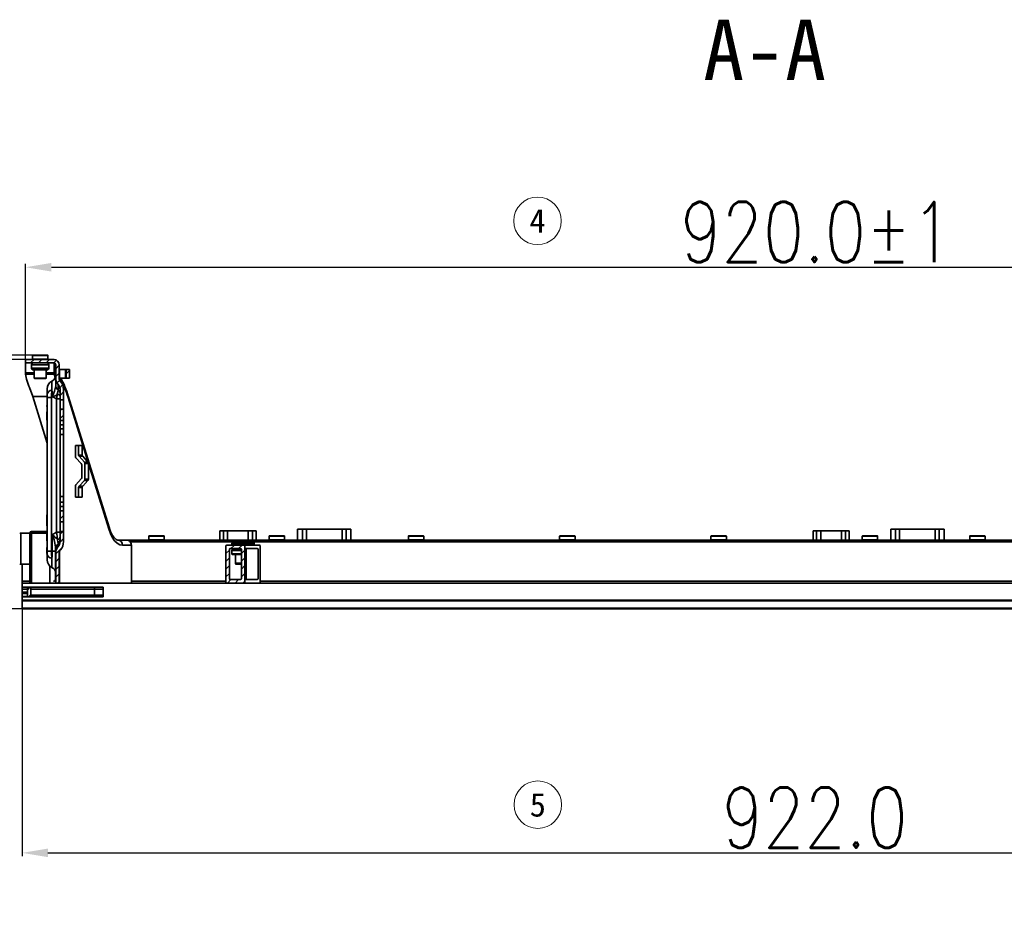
# Model space of a CAD drawing. Header units: millimetres. Extents: x 16386 to 23226, y -7201 to -2390.
# Tile 26 of 94: x 17829 to 18402, y -3721 to -3193. Entities that reach past the tile are written whole.
import ezdxf
from ezdxf.enums import TextEntityAlignment as Align

# ---------------------------------------------------------------- set-up
doc = ezdxf.new("R2010")
doc.units = ezdxf.units.MM
doc.header["$PDMODE"] = 3
doc.header["$PDSIZE"] = 8
doc.layers.get('Defpoints').update_dxf_attribs({"linetype": 'CONTINUOUS'})
for name, color, linetype in [('7标注层', 4, 'CONTINUOUS'), ('剖面线层', 2, 'CONTINUOUS'), ('文字层', 3, 'CONTINUOUS')]:
    doc.layers.add(name, color=color, linetype=linetype)
for name, color, linetype, lineweight in [('单行文本', 7, 'CONTINUOUS', 5), ('细实线', 3, 'CONTINUOUS', 13), ('轮廓实线层', 7, 'CONTINUOUS', 35)]:
    doc.layers.add(name, color=color, linetype=linetype, lineweight=lineweight)
doc.styles.add('SLDTEXTSTYLE0', font='仿宋GB2312_0.shx', dxfattribs={"bigfont": 'bigfont'})
doc.styles.add('TH_GBDIM', font='romans.shx', dxfattribs={"width": 0.8, "bigfont": 'gbcbig.shx'})
doc.styles.add('文字', font='simhei.ttf')
doc.dimstyles.new('TH_GBDIM', dxfattribs={"dimtxt": 35, "dimasz": 15, "dimexe": 2, "dimexo": 0, "dimgap": 3, "dimtad": 1, "dimdec": 1, "dimzin": 0, "dimdsep": 46, "dimtxsty": 'TH_GBDIM', "dimcen": 2.5, "dimclrd": 130, "dimclre": 130, "dimclrt": 3, "dimadec": 1, "dimazin": 0, "dimtfac": 0.714286, "dimtdec": 1, "dimtmove": 0, "dimatfit": 3, "dimfxl": 1, "dimtzin": 0, "dimlwd": -1, "dimlwe": -1, "dimarcsym": 0})
pattern_1 = [(45, (-8289.809, 3655.0443), (-2.24506403, 2.24506403), [])]

# ---------------------------------------------------------------- blocks, each defined once
blk = doc.blocks.new('*D380')
at = {"layer": '7标注层', "color": 130, "ltscale": 5, "transparency": 16777216}
for p, q in [((17725.08, -3485.45), (17725.08, -3470.45)), ((17809.61, -3500.45), (17723.08, -3500.45)), ((17725.08, -3500.45), (17725.08, -3535.45)), ((17830.96, -3535.45), (17723.08, -3535.45)), ((17725.08, -3550.45), (17725.08, -3710.12))]:
    blk.add_line(p, q, dxfattribs=at)
for points in [[(17722.58, -3485.45), (17727.58, -3485.45), (17725.08, -3500.45)], [(17722.58, -3550.45), (17727.58, -3550.45), (17725.08, -3535.45)]]:
    blk.add_solid(points, dxfattribs=at)
at = {"layer": 'Defpoints', "color": 0, "ltscale": 5, "transparency": 16777216}
for p in [(17809.61, -3500.45), (17725.08, -3535.45), (17830.96, -3535.45)]:
    blk.add_point(p, dxfattribs=at)
at = {"layer": '7标注层', "color": 3, "ltscale": 5, "transparency": 16777216, "insert": (17704.58, -3637.79), "char_height": 35, "attachment_point": 5, "rotation": 90, "style": 'TH_GBDIM'}
blk.add_mtext('35.0±1', dxfattribs=at)
blk = doc.blocks.new('*D381')
at = {"layer": '7标注层', "color": 130, "ltscale": 5, "transparency": 16777216}
for p, q in [((17839.84, -3387.95), (17563.19, -3387.95)), ((17565.19, -3402.95), (17565.19, -3520.45)), ((17850.28, -3535.45), (17563.19, -3535.45))]:
    blk.add_line(p, q, dxfattribs=at)
for points in [[(17562.69, -3402.95), (17567.69, -3402.95), (17565.19, -3387.95)], [(17562.69, -3520.45), (17567.69, -3520.45), (17565.19, -3535.45)]]:
    blk.add_solid(points, dxfattribs=at)
at = {"layer": 'Defpoints', "color": 0, "ltscale": 5, "transparency": 16777216}
for p in [(17839.84, -3387.95), (17565.19, -3535.45), (17850.28, -3535.45)]:
    blk.add_point(p, dxfattribs=at)
at = {"layer": '7标注层', "color": 3, "ltscale": 5, "transparency": 16777216, "insert": (17544.69, -3467.99), "char_height": 35, "attachment_point": 5, "rotation": 90, "style": 'TH_GBDIM'}
blk.add_mtext('147.5', dxfattribs=at)
blk = doc.blocks.new('*D382')
at = {"layer": '7标注层', "color": 130, "ltscale": 5, "transparency": 16777216}
for p, q in [((17832.85, -3390.45), (17644.04, -3390.45)), ((17646.04, -3405.45), (17646.04, -3520.45)), ((17830.96, -3535.45), (17644.04, -3535.45))]:
    blk.add_line(p, q, dxfattribs=at)
for points in [[(17643.54, -3405.45), (17648.54, -3405.45), (17646.04, -3390.45)], [(17643.54, -3520.45), (17648.54, -3520.45), (17646.04, -3535.45)]]:
    blk.add_solid(points, dxfattribs=at)
at = {"layer": 'Defpoints', "color": 0, "ltscale": 5, "transparency": 16777216}
for p in [(17832.85, -3390.45), (17646.04, -3535.45), (17830.96, -3535.45)]:
    blk.add_point(p, dxfattribs=at)
at = {"layer": '7标注层', "color": 3, "ltscale": 5, "transparency": 16777216, "insert": (17625.54, -3466.54), "char_height": 35, "attachment_point": 5, "rotation": 90, "style": 'TH_GBDIM'}
blk.add_mtext('145.0', dxfattribs=at)
blk = doc.blocks.new('*D383')
at = {"layer": '7标注层', "color": 130, "ltscale": 5, "transparency": 16777216}
for p, q in [((17832.85, -3391.45), (17832.85, -3334.78)), ((17847.85, -3336.78), (18737.85, -3336.78)), ((18752.85, -3519.45), (18752.85, -3334.78))]:
    blk.add_line(p, q, dxfattribs=at)
for points in [[(17847.85, -3334.28), (17847.85, -3339.28), (17832.85, -3336.78)], [(18737.85, -3334.28), (18737.85, -3339.28), (18752.85, -3336.78)]]:
    blk.add_solid(points, dxfattribs=at)
at = {"layer": 'Defpoints', "color": 0, "ltscale": 5, "transparency": 16777216}
for p in [(18752.85, -3336.78), (17832.85, -3391.45), (18752.85, -3519.45)]:
    blk.add_point(p, dxfattribs=at)
at = {"layer": '7标注层', "color": 3, "ltscale": 5, "transparency": 16777216, "insert": (18292.85, -3316.28), "char_height": 35, "attachment_point": 5, "style": 'TH_GBDIM'}
blk.add_mtext('920.0±1', dxfattribs=at)
blk = doc.blocks.new('*D384')
at = {"layer": '7标注层', "color": 130, "ltscale": 5, "transparency": 16777216}
for p, q in [((18752.85, -3524.8), (18752.85, -3679.41)), ((17830.85, -3532.95), (17830.85, -3679.41)), ((17845.85, -3677.41), (18737.85, -3677.41))]:
    blk.add_line(p, q, dxfattribs=at)
for points in [[(17845.85, -3674.91), (17845.85, -3679.91), (17830.85, -3677.41)], [(18737.85, -3674.91), (18737.85, -3679.91), (18752.85, -3677.41)]]:
    blk.add_solid(points, dxfattribs=at)
at = {"layer": 'Defpoints', "color": 0, "ltscale": 5, "transparency": 16777216}
for p in [(18752.85, -3524.8), (17830.85, -3532.95), (18752.85, -3677.41)]:
    blk.add_point(p, dxfattribs=at)
at = {"layer": '7标注层', "color": 3, "ltscale": 5, "transparency": 16777216, "insert": (18291.85, -3656.91), "char_height": 35, "attachment_point": 5, "style": 'TH_GBDIM'}
blk.add_mtext('922.0', dxfattribs=at)

msp = doc.modelspace()

# ---------------------------------------------------------------- hatches: boundary and pattern name
at = {"layer": '剖面线层', "true_color": 0xffff00}
h = msp.add_hatch(dxfattribs=at)
h.set_pattern_fill('ANSI31', color=2, style=0)
h.set_pattern_definition(pattern_1)
edge = h.paths.add_edge_path(flags=0)
edge.add_arc((17849.35, -3393.45), 3, 0, 90)
edge.add_line((17849.35, -3390.45), (17832.85, -3390.45))
edge.add_line((17832.85, -3390.45), (17832.85, -3392.45))
edge.add_line((17832.85, -3392.45), (17849.35, -3392.45))
edge.add_arc((17849.35, -3393.45), 1, 0, 90, ccw=False)
edge.add_line((17850.35, -3393.45), (17850.35, -3401.57))
edge.add_arc((17855.35, -3401.57), 5, 180, 223.7617)
edge.add_arc((17848.85, -3407.79), 4, 0, 43.7617, ccw=False)
edge.add_line((17852.85, -3407.79), (17852.85, -3413.9))
edge.add_line((17852.85, -3413.9), (17854.85, -3413.9))
edge.add_line((17854.85, -3413.9), (17854.85, -3407.81))
edge.add_arc((17847.85, -3407.81), 7, 0, 41.4096)
edge.add_arc((17855.35, -3401.2), 3, 180, 221.4096, ccw=False)
edge.add_line((17852.35, -3401.2), (17852.35, -3393.45))
h = msp.add_hatch(dxfattribs=at)
h.set_pattern_fill('ANSI31', color=2, style=0)
h.set_pattern_definition(pattern_1)
h.paths.add_polyline_path([(17856.35, -3401.2), (17858.35, -3401.2), (17858.35, -3396.2), (17856.35, -3396.2)], flags=0)
h = msp.add_hatch(dxfattribs=at)
h.set_pattern_fill('ANSI31', color=2, style=0)
h.set_pattern_definition(pattern_1)
h.paths.add_polyline_path([(17852.85, -3419.4), (17852.85, -3425.85), (17854.85, -3425.85), (17854.85, -3419.4)], flags=0)
h = msp.add_hatch(dxfattribs=at)
h.set_pattern_fill('ANSI31', color=2, style=0)
h.set_pattern_definition(pattern_1)
h.paths.add_polyline_path([(17854.85, -3484.9), (17854.85, -3478.45), (17852.85, -3478.45), (17852.85, -3484.9)], flags=0)
h = msp.add_hatch(dxfattribs=at)
h.set_pattern_fill('ANSI31', color=2, style=0)
h.set_pattern_definition(pattern_1)
edge = h.paths.add_edge_path(flags=0)
edge.add_line((17850.35, -3504.13), (17850.45, -3504.13))
edge.add_line((17850.45, -3504.13), (17850.45, -3504.33))
edge.add_line((17850.45, -3504.33), (17850.35, -3504.33))
edge.add_line((17850.35, -3504.33), (17850.35, -3504.43))
edge.add_line((17850.35, -3504.43), (17850.45, -3504.43))
edge.add_line((17850.45, -3504.43), (17850.45, -3504.63))
edge.add_line((17850.45, -3504.63), (17850.35, -3504.63))
edge.add_line((17850.35, -3504.63), (17850.35, -3504.7))
edge.add_line((17850.35, -3504.7), (17850.45, -3504.7))
edge.add_line((17850.45, -3504.7), (17850.45, -3504.92))
edge.add_line((17850.45, -3504.92), (17850.35, -3504.92))
edge.add_line((17850.35, -3504.92), (17850.35, -3505.14))
edge.add_line((17850.35, -3505.14), (17850.45, -3505.14))
edge.add_line((17850.45, -3505.14), (17850.45, -3505.42))
edge.add_line((17850.45, -3505.42), (17850.35, -3505.42))
edge.add_line((17850.35, -3505.42), (17850.35, -3505.62))
edge.add_line((17850.35, -3505.62), (17850.45, -3505.62))
edge.add_line((17850.45, -3505.62), (17850.45, -3505.84))
edge.add_line((17850.45, -3505.84), (17850.35, -3505.84))
edge.add_line((17850.35, -3505.84), (17850.35, -3506.31))
edge.add_line((17850.35, -3506.31), (17850.45, -3506.31))
edge.add_line((17850.45, -3506.31), (17850.45, -3506.51))
edge.add_line((17850.45, -3506.51), (17850.35, -3506.51))
edge.add_line((17850.35, -3506.51), (17850.35, -3520.45))
edge.add_line((17850.35, -3520.45), (17852.35, -3520.45))
edge.add_line((17852.35, -3520.45), (17852.35, -3503.11))
edge.add_arc((17855.35, -3503.11), 3, 138.5904, 180, ccw=False)
edge.add_arc((17847.85, -3496.49), 7, 318.5904, 360)
edge.add_line((17854.85, -3496.49), (17854.85, -3490.4))
edge.add_line((17854.85, -3490.4), (17852.85, -3490.4))
edge.add_line((17852.85, -3490.4), (17852.85, -3496.51))
edge.add_arc((17848.85, -3496.51), 4, 316.2383, 360, ccw=False)
edge.add_arc((17855.35, -3502.74), 5, 136.2383, 180)
edge.add_line((17850.35, -3502.74), (17850.35, -3503.51))
edge.add_line((17850.35, -3503.51), (17850.45, -3503.51))
edge.add_line((17850.45, -3503.51), (17850.45, -3503.72))
edge.add_line((17850.45, -3503.72), (17850.35, -3503.72))
edge.add_line((17850.35, -3503.72), (17850.35, -3504.13))
h = msp.add_hatch(dxfattribs=at)
h.set_pattern_fill('ANSI31', color=2, style=0)
h.set_pattern_definition(pattern_1)
edge = h.paths.add_edge_path(flags=0)
edge.add_line((17949.85, -3520.45), (17960.35, -3520.45))
edge.add_line((17960.35, -3520.45), (17960.35, -3498.45))
edge.add_line((17960.35, -3498.45), (17949.85, -3498.45))
edge.add_arc((17949.85, -3498.95), 0.5, 90, 180)
edge.add_line((17949.35, -3498.95), (17949.35, -3519.95))
edge.add_arc((17949.85, -3519.95), 0.5, 180, 270)
edge = h.paths.add_edge_path(flags=0)
edge.add_line((17958.35, -3500.95), (17958.35, -3517.95))
edge.add_arc((17957.85, -3517.95), 0.5, 270, 360, ccw=False)
edge.add_line((17957.85, -3518.45), (17951.85, -3518.45))
edge.add_arc((17951.85, -3517.95), 0.5, 180, 270, ccw=False)
edge.add_line((17951.35, -3517.95), (17951.35, -3500.95))
edge.add_arc((17951.85, -3500.95), 0.5, 90, 180, ccw=False)
edge.add_line((17951.85, -3500.45), (17957.85, -3500.45))
edge.add_arc((17957.85, -3500.95), 0.5, 0, 90, ccw=False)
h = msp.add_hatch(dxfattribs=at)
h.set_pattern_fill('ANSI31', color=2, style=0)
h.set_pattern_definition(pattern_1)
h.paths.add_polyline_path([(17835.85, -3522.95), (17833.85, -3522.95), (17833.85, -3528.45), (17835.85, -3528.45)], flags=0)

# ---------------------------------------------------------------- linework, layer by layer
at = {"layer": '细实线', "color": 6}
for centre in [(18130.6, -3309.81), (18130.77, -3649.4)]:
    msp.add_circle(centre, 13.82, dxfattribs=at)
at = {"layer": '轮廓实线层'}
for p, q in [((17832.85, -3392.45), (17832.85, -3390.45)), ((17832.85, -3390.45), (17849.35, -3390.45)), ((17836.87, -3388.15), (17836.87, -3390.25)), ((17843.05, -3388.15), (17836.87, -3388.15)), ((17837.21, -3390.25), (17836.87, -3390.25)), ((17837.07, -3387.95), (17845.62, -3387.95)), ((17845.82, -3390.25), (17837.21, -3390.25)), ((17845.82, -3388.15), (17843.05, -3388.15)), ((17845.82, -3390.25), (17845.82, -3388.15)), ((17849.35, -3392.45), (17832.85, -3392.45)), ((17832.85, -3398.19), (17832.85, -3392.45)), ((17836.35, -3393.45), (17836.35, -3395.45)), ((17836.35, -3393.45), (17846.35, -3393.45)), ((17836.35, -3395.45), (17846.35, -3395.45)), ((17846.35, -3395.45), (17846.35, -3393.45)), ((17849.35, -3398.19), (17849.35, -3392.45)), ((17850.35, -3393.45), (17850.35, -3401.57)), ((17852.35, -3393.45), (17852.35, -3401.2)), ((17832.85, -3398.85), (17832.85, -3398.19)), ((17837.85, -3398.19), (17832.85, -3398.19)), ((17832.85, -3398.85), (17832.85, -3399.02)), ((17837.85, -3399.02), (17832.85, -3399.02)), ((17836.85, -3396.45), (17845.85, -3396.45)), ((17837.85, -3396.45), (17837.85, -3401.25)), ((17837.85, -3401.25), (17842.68, -3401.25)), ((17838.05, -3401.45), (17844.65, -3401.45)), ((17842.68, -3401.25), (17844.85, -3401.25)), ((17844.85, -3401.25), (17844.85, -3396.45)), ((17849.35, -3398.19), (17844.85, -3398.19)), ((17849.35, -3399.02), (17844.85, -3399.02)), ((17849.35, -3398.98), (17849.35, -3398.19)), ((17850.05, -3400.92), (17849.82, -3400.48)), ((17850.35, -3405.79), (17850.35, -3401.57)), ((17852.35, -3396.2), (17852.64, -3396.2)), ((17852.64, -3401.2), (17852.35, -3401.2)), ((17852.54, -3401.28), (17852.56, -3401.2)), ((17852.54, -3402.24), (17852.54, -3401.28)), ((17852.64, -3396.2), (17852.64, -3401.2)), ((17856.06, -3396.2), (17852.64, -3396.2)), ((17856.06, -3401.2), (17852.64, -3401.2)), ((17856.06, -3401.2), (17856.06, -3396.2)), ((17856.06, -3396.2), (17856.35, -3396.2)), ((17856.35, -3401.2), (17856.06, -3401.2)), ((17856.35, -3396.2), (17856.35, -3401.2)), ((17858.35, -3396.2), (17856.35, -3396.2)), ((17858.35, -3401.2), (17856.35, -3401.2)), ((17858.35, -3401.2), (17858.35, -3396.2)), ((17845.35, -3410.62), (17845.35, -3407.51)), ((17848.13, -3403.04), (17848.13, -3408.33)), ((17851.74, -3408.06), (17851.74, -3405.02)), ((17845.35, -3439.01), (17836.97, -3411.99)), ((17845.35, -3411.99), (17836.97, -3411.99)), ((17845.25, -3412.56), (17845.35, -3412.56)), ((17845.25, -3412.72), (17845.35, -3412.72)), ((17845.35, -3412.45), (17845.35, -3410.62)), ((17845.35, -3501.95), (17845.35, -3412.45)), ((17845.35, -3412.45), (17847.85, -3412.45)), ((17847.85, -3412.45), (17847.85, -3501.95)), ((17848.35, -3412.45), (17847.85, -3412.45)), ((17850.85, -3413.4), (17848.71, -3412.16)), ((17852.85, -3407.79), (17852.85, -3413.9)), ((17854.85, -3407.81), (17854.85, -3413.9)), ((17869.2, -3450.26), (17857.51, -3412.54)), ((17881.34, -3488.05), (17857.65, -3411.65)), ((17857.66, -3411.69), (17857.65, -3411.65)), ((17845.25, -3417.28), (17845.35, -3417.28)), ((17845.25, -3417.28), (17845.25, -3417.87)), ((17845.25, -3417.87), (17845.35, -3417.87)), ((17845.25, -3417.96), (17845.35, -3417.96)), ((17845.25, -3418.15), (17845.35, -3418.15)), ((17850.85, -3413.4), (17852.85, -3413.4)), ((17850.85, -3490.9), (17850.85, -3413.4)), ((17852.85, -3413.9), (17854.85, -3413.9)), ((17852.85, -3419.4), (17852.85, -3413.9)), ((17854.85, -3419.4), (17854.85, -3413.9)), ((17845.25, -3420.89), (17845.35, -3420.89)), ((17845.25, -3420.89), (17845.25, -3421.35)), ((17845.25, -3421.35), (17845.35, -3421.35)), ((17845.25, -3421.35), (17845.25, -3422.27)), ((17845.25, -3422.27), (17845.35, -3422.27)), ((17845.25, -3422.27), (17845.25, -3422.64)), ((17845.25, -3422.64), (17845.35, -3422.64)), ((17845.25, -3422.64), (17845.25, -3424.07)), ((17845.25, -3424.07), (17845.35, -3424.07)), ((17845.25, -3424.07), (17845.25, -3424.35)), ((17845.25, -3424.35), (17845.25, -3424.82)), ((17845.25, -3424.35), (17845.35, -3424.35)), ((17845.25, -3424.82), (17845.25, -3424.93)), ((17845.25, -3424.82), (17845.35, -3424.82)), ((17854.85, -3419.4), (17852.85, -3419.4)), ((17852.85, -3419.4), (17852.85, -3425.85)), ((17854.85, -3419.4), (17854.85, -3425.85)), ((17845.25, -3424.93), (17845.35, -3424.93)), ((17845.25, -3424.96), (17845.35, -3424.96)), ((17845.25, -3425.02), (17845.25, -3425.75)), ((17845.25, -3425.75), (17845.35, -3425.75)), ((17852.85, -3425.85), (17854.85, -3425.85)), ((17852.85, -3428.45), (17852.85, -3425.85)), ((17854.85, -3428.45), (17852.85, -3428.45)), ((17852.85, -3430.85), (17852.85, -3428.45)), ((17854.85, -3428.45), (17854.85, -3425.85)), ((17854.85, -3430.85), (17854.85, -3428.45)), ((17854.85, -3430.85), (17852.85, -3430.85)), ((17852.85, -3434.15), (17852.85, -3430.85)), ((17854.85, -3434.15), (17852.85, -3434.15)), ((17852.85, -3470.15), (17852.85, -3434.15)), ((17854.85, -3434.15), (17854.85, -3430.85)), ((17854.85, -3470.15), (17854.85, -3434.15)), ((17861.83, -3446.87), (17861.83, -3440.45)), ((17861.83, -3440.45), (17863.65, -3440.45)), ((17863.65, -3440.45), (17863.65, -3446.04)), ((17865.76, -3440.45), (17863.65, -3440.45)), ((17865.76, -3440.45), (17865.76, -3446.04)), ((17865.19, -3450.99), (17862.1, -3447.57)), ((17863.65, -3446.04), (17865.76, -3446.04)), ((17863.91, -3446.75), (17867.01, -3450.16)), ((17866.03, -3446.75), (17863.91, -3446.75)), ((17866.03, -3446.75), (17869.12, -3450.16)), ((17865.46, -3459.21), (17865.46, -3451.7)), ((17867.01, -3450.16), (17869.12, -3450.16)), ((17867.27, -3450.87), (17867.27, -3460.04)), ((17869.38, -3450.87), (17867.27, -3450.87)), ((17881.19, -3488.94), (17869.38, -3450.86)), ((17869.38, -3450.87), (17869.38, -3460.04)), ((17861.83, -3470.45), (17861.83, -3464.04)), ((17862.1, -3463.33), (17865.19, -3459.92)), ((17863.65, -3464.87), (17863.65, -3470.45)), ((17865.76, -3464.87), (17863.65, -3464.87)), ((17867.01, -3460.75), (17863.91, -3464.16)), ((17863.91, -3464.16), (17866.03, -3464.16)), ((17865.76, -3464.87), (17865.76, -3470.45)), ((17869.12, -3460.75), (17866.03, -3464.16)), ((17869.12, -3460.75), (17867.01, -3460.75)), ((17867.27, -3460.04), (17869.38, -3460.04)), ((17854.85, -3470.15), (17852.85, -3470.15)), ((17852.85, -3473.45), (17852.85, -3470.15)), ((17854.85, -3473.45), (17854.85, -3470.15)), ((17863.65, -3470.45), (17861.83, -3470.45)), ((17865.76, -3470.45), (17863.65, -3470.45)), ((17854.85, -3473.45), (17852.85, -3473.45)), ((17852.85, -3475.85), (17852.85, -3473.45)), ((17854.85, -3475.85), (17852.85, -3475.85)), ((17852.85, -3478.45), (17852.85, -3475.85)), ((17854.85, -3475.85), (17854.85, -3473.45)), ((17854.85, -3478.45), (17854.85, -3475.85)), ((17845.25, -3480.81), (17845.35, -3480.81)), ((17845.25, -3480.81), (17845.25, -3481.03)), ((17845.25, -3481.07), (17845.35, -3481.07)), ((17845.25, -3481.07), (17845.25, -3481.42)), ((17845.25, -3481.45), (17845.35, -3481.45)), ((17845.25, -3481.45), (17845.25, -3482.04)), ((17845.25, -3482.04), (17845.35, -3482.04)), ((17845.25, -3482.04), (17845.25, -3483.82)), ((17854.85, -3478.45), (17852.85, -3478.45)), ((17852.85, -3478.45), (17852.85, -3484.9)), ((17854.85, -3478.45), (17854.85, -3484.9)), ((17845.25, -3483.82), (17845.35, -3483.82)), ((17845.25, -3483.82), (17845.25, -3484.38)), ((17845.25, -3484.38), (17845.35, -3484.38)), ((17845.25, -3484.38), (17845.25, -3486.69)), ((17845.25, -3486.69), (17845.25, -3487.27)), ((17845.25, -3486.69), (17845.35, -3486.69)), ((17845.25, -3487.27), (17845.35, -3487.27)), ((17845.25, -3487.65), (17845.35, -3487.65)), ((17852.85, -3484.9), (17854.85, -3484.9)), ((17852.85, -3490.4), (17852.85, -3484.9)), ((17854.85, -3490.4), (17854.85, -3484.9)), ((17835.35, -3491.45), (17829.97, -3491.45)), ((17829.97, -3491.45), (17829.97, -3509.45)), ((17835.35, -3500.45), (17835.35, -3491.45)), ((17836.35, -3491.45), (17835.35, -3491.45)), ((17836.35, -3490.45), (17836.35, -3491.45)), ((17836.35, -3490.45), (17845.35, -3490.45)), ((17836.35, -3491.45), (17836.35, -3520.45)), ((17845.25, -3491.45), (17836.35, -3491.45)), ((17845.25, -3490.73), (17845.35, -3490.73)), ((17845.25, -3491.31), (17845.35, -3491.31)), ((17845.25, -3491.31), (17845.25, -3491.49)), ((17845.25, -3491.49), (17845.35, -3491.49)), ((17845.25, -3491.49), (17845.25, -3492.92)), ((17845.25, -3492.92), (17845.25, -3493.39)), ((17845.25, -3492.92), (17845.35, -3492.92)), ((17845.25, -3493.39), (17845.35, -3493.39)), ((17845.25, -3493.39), (17845.25, -3494.82)), ((17848.35, -3492.35), (17850.85, -3490.9)), ((17848.35, -3501.95), (17848.35, -3492.35)), ((17850.85, -3490.9), (17852.85, -3490.9)), ((17852.85, -3490.4), (17852.85, -3496.51)), ((17854.85, -3490.4), (17852.85, -3490.4)), ((17854.85, -3490.4), (17854.85, -3496.49)), ((17904.47, -3493.15), (17904.47, -3495.25)), ((17908.81, -3493.15), (17904.47, -3493.15)), ((17904.67, -3492.95), (17913.22, -3492.95)), ((17913.42, -3493.15), (17908.81, -3493.15)), ((17913.22, -3492.95), (17913.22, -3492.95)), ((17913.42, -3495.25), (17913.42, -3493.15)), ((17945.85, -3495.45), (17945.85, -3490.15)), ((17945.85, -3490.15), (17947.95, -3490.15)), ((17947.95, -3495.45), (17947.95, -3490.15)), ((17947.95, -3490.15), (17950.35, -3490.15)), ((17950.35, -3490.15), (17950.35, -3495.45)), ((17950.35, -3490.15), (17962.35, -3490.15)), ((17962.35, -3495.45), (17962.35, -3490.15)), ((17962.35, -3490.15), (17964.75, -3490.15)), ((17964.75, -3490.15), (17964.75, -3495.45)), ((17964.75, -3490.15), (17966.85, -3490.15)), ((17966.85, -3495.45), (17966.85, -3490.15)), ((17974.47, -3493.15), (17974.47, -3495.25)), ((17978.95, -3493.15), (17974.47, -3493.15)), ((17974.67, -3492.95), (17983.22, -3492.95)), ((17983.42, -3493.15), (17978.95, -3493.15)), ((17983.42, -3495.25), (17983.42, -3493.15)), ((17991.05, -3489.15), (17991.05, -3495.45)), ((17993.86, -3489.15), (17991.05, -3489.15)), ((17993.86, -3495.45), (17993.86, -3489.15)), ((17993.86, -3489.15), (17996.18, -3489.15)), ((17996.18, -3489.15), (17996.18, -3495.45)), ((17996.18, -3489.15), (18016.91, -3489.15)), ((18016.91, -3495.45), (18016.91, -3489.15)), ((18016.91, -3489.15), (18019.24, -3489.15)), ((18019.24, -3489.15), (18019.24, -3495.45)), ((18022.05, -3489.15), (18019.24, -3489.15)), ((18022.05, -3495.45), (18022.05, -3489.15)), ((18055.47, -3493.15), (18055.47, -3495.25)), ((18059.41, -3493.15), (18055.47, -3493.15)), ((18055.67, -3492.95), (18064.19, -3492.95)), ((18064.42, -3493.15), (18059.41, -3493.15)), ((18064.19, -3492.95), (18064.22, -3492.95)), ((18064.42, -3495.25), (18064.42, -3493.15)), ((18143.47, -3493.15), (18143.47, -3495.25)), ((18146.77, -3493.15), (18143.47, -3493.15)), ((18143.67, -3492.95), (18152.07, -3492.95)), ((18152.42, -3493.15), (18146.77, -3493.15)), ((18152.07, -3492.95), (18152.22, -3492.95)), ((18152.42, -3495.25), (18152.42, -3493.15)), ((18231.47, -3493.15), (18231.47, -3495.25)), ((18233.96, -3493.15), (18231.47, -3493.15)), ((18231.67, -3492.95), (18239.78, -3492.95)), ((18240.42, -3493.15), (18233.96, -3493.15)), ((18239.78, -3492.95), (18240.22, -3492.95)), ((18240.42, -3495.25), (18240.42, -3493.15)), ((18290.85, -3495.45), (18290.85, -3490.15)), ((18290.85, -3490.15), (18292.95, -3490.15)), ((18292.95, -3495.45), (18292.95, -3490.15)), ((18292.95, -3490.15), (18295.35, -3490.15)), ((18295.35, -3490.15), (18295.35, -3495.45)), ((18295.35, -3490.15), (18307.35, -3490.15)), ((18307.35, -3495.45), (18307.35, -3490.15)), ((18307.35, -3490.15), (18309.75, -3490.15)), ((18309.75, -3490.15), (18309.75, -3495.45)), ((18309.75, -3490.15), (18311.85, -3490.15)), ((18311.85, -3495.45), (18311.85, -3490.15)), ((18319.47, -3493.15), (18319.47, -3495.25)), ((18325.8, -3493.15), (18319.47, -3493.15)), ((18319.67, -3492.95), (18328.22, -3492.95)), ((18328.42, -3493.15), (18325.8, -3493.15)), ((18328.42, -3495.25), (18328.42, -3493.15)), ((18336.05, -3489.15), (18336.05, -3495.45)), ((18338.86, -3489.15), (18336.05, -3489.15)), ((18338.86, -3495.45), (18338.86, -3489.15)), ((18338.86, -3489.15), (18341.18, -3489.15)), ((18341.18, -3489.15), (18341.18, -3495.45)), ((18341.18, -3489.15), (18361.91, -3489.15)), ((18361.91, -3495.45), (18361.91, -3489.15)), ((18361.91, -3489.15), (18364.24, -3489.15)), ((18364.24, -3489.15), (18364.24, -3495.45)), ((18367.05, -3489.15), (18364.24, -3489.15)), ((18367.05, -3495.45), (18367.05, -3489.15)), ((18381.97, -3493.15), (18381.97, -3495.25)), ((18387.26, -3493.15), (18381.97, -3493.15)), ((18382.17, -3492.95), (18390.72, -3492.95)), ((18390.92, -3493.15), (18387.26, -3493.15)), ((18390.92, -3495.25), (18390.92, -3493.15)), ((17845.25, -3494.82), (17845.35, -3494.82)), ((17845.25, -3494.82), (17845.25, -3495.99)), ((17845.25, -3495.99), (17845.35, -3495.99)), ((17845.25, -3496.81), (17845.35, -3496.81)), ((17845.25, -3498.93), (17845.35, -3498.93)), ((17845.25, -3499.09), (17845.35, -3499.09)), ((17850.2, -3498.45), (17850.2, -3518.45)), ((17851.74, -3497.59), (17851.33, -3495.24)), ((17851.74, -3499.28), (17851.74, -3497.59)), ((17886.45, -3495.45), (17891.5, -3495.45)), ((17894.41, -3498.45), (17889.17, -3498.45)), ((17891.5, -3495.45), (18733.35, -3495.45)), ((18732.85, -3496.45), (17893.72, -3496.45)), ((17894.41, -3520.44), (17894.41, -3498.45)), ((17913.42, -3495.25), (17904.47, -3495.25)), ((17949.35, -3519.95), (17949.35, -3498.95)), ((17949.85, -3498.45), (17960.35, -3498.45)), ((17952.85, -3497.45), (17952.85, -3497.95)), ((17961.23, -3497.45), (17952.85, -3497.45)), ((17961.23, -3497.95), (17952.85, -3497.95)), ((17953.35, -3496.95), (17961.08, -3496.95)), ((17960.35, -3498.45), (17960.35, -3520.45)), ((17968.85, -3498.45), (17960.35, -3498.45)), ((17961.08, -3496.95), (17965.35, -3496.95)), ((17965.85, -3497.45), (17961.23, -3497.45)), ((17961.23, -3497.95), (17965.85, -3497.95)), ((17965.85, -3497.95), (17965.85, -3497.45)), ((17969.35, -3519.95), (17969.35, -3498.95)), ((17983.42, -3495.25), (17974.47, -3495.25)), ((18064.42, -3495.25), (18055.47, -3495.25)), ((18152.42, -3495.25), (18143.47, -3495.25)), ((18240.42, -3495.25), (18231.47, -3495.25)), ((18319.87, -3495.25), (18319.47, -3495.25)), ((18328.42, -3495.25), (18319.87, -3495.25)), ((18382.05, -3495.25), (18381.97, -3495.25)), ((18390.92, -3495.25), (18382.05, -3495.25)), ((17835.35, -3520.45), (17835.35, -3500.45)), ((17845.25, -3499.77), (17845.25, -3500.24)), ((17845.25, -3499.77), (17845.35, -3499.77)), ((17845.25, -3500.24), (17845.35, -3500.24)), ((17845.25, -3500.24), (17845.25, -3501.15)), ((17845.25, -3501.15), (17845.35, -3501.15)), ((17845.25, -3501.15), (17845.25, -3501.53)), ((17845.25, -3501.53), (17845.35, -3501.53)), ((17845.25, -3501.53), (17845.25, -3502.95)), ((17845.25, -3502.95), (17845.35, -3502.95)), ((17845.25, -3503.24), (17845.25, -3503.7)), ((17845.25, -3503.24), (17845.35, -3503.24)), ((17845.25, -3503.7), (17845.35, -3503.7)), ((17845.35, -3503.79), (17845.35, -3501.95)), ((17845.35, -3501.95), (17847.85, -3501.95)), ((17845.35, -3506.89), (17845.35, -3503.79)), ((17847.85, -3501.95), (17848.35, -3501.95)), ((17850.35, -3501.95), (17848.35, -3501.95)), ((17850.34, -3504.7), (17850.45, -3504.7)), ((17850.35, -3504.79), (17850.34, -3504.79)), ((17850.45, -3504.92), (17850.34, -3504.92)), ((17850.35, -3502.74), (17850.35, -3500.43)), ((17850.35, -3502.74), (17850.35, -3503.51)), ((17850.45, -3503.51), (17850.35, -3503.51)), ((17850.35, -3503.7), (17850.35, -3503.51)), ((17850.35, -3503.72), (17850.35, -3504.13)), ((17850.35, -3503.72), (17850.45, -3503.72)), ((17850.45, -3504.13), (17850.35, -3504.13)), ((17850.35, -3504.33), (17850.35, -3504.15)), ((17850.35, -3504.33), (17850.35, -3504.43)), ((17850.35, -3504.33), (17850.45, -3504.33)), ((17850.45, -3504.43), (17850.35, -3504.43)), ((17850.35, -3504.52), (17850.35, -3504.43)), ((17850.45, -3504.52), (17850.35, -3504.52)), ((17850.35, -3504.63), (17850.35, -3504.52)), ((17850.35, -3504.63), (17850.45, -3504.63)), ((17850.35, -3504.63), (17850.35, -3504.7)), ((17850.45, -3504.7), (17850.35, -3504.7)), ((17850.35, -3504.9), (17850.35, -3504.71)), ((17850.35, -3504.92), (17850.35, -3505.14)), ((17850.35, -3504.92), (17850.45, -3504.92)), ((17850.45, -3503.51), (17850.45, -3503.72)), ((17850.45, -3504.13), (17850.45, -3504.33)), ((17850.45, -3504.43), (17850.45, -3504.63)), ((17850.45, -3504.7), (17850.45, -3504.92)), ((17852.35, -3503.11), (17852.35, -3520.45)), ((17852.54, -3520.45), (17852.54, -3502.06)), ((17951.35, -3517.95), (17951.35, -3500.95)), ((17951.85, -3500.45), (17957.85, -3500.45)), ((17952.85, -3501.45), (17952.85, -3503.45)), ((17958.35, -3501.45), (17952.85, -3501.45)), ((17958.35, -3503.45), (17952.85, -3503.45)), ((17953.35, -3500.95), (17958.35, -3500.95)), ((17958.35, -3503.95), (17953.35, -3503.95)), ((17954.23, -3500.95), (17954.23, -3500.45)), ((17954.33, -3500.95), (17954.33, -3500.45)), ((17954.37, -3500.95), (17954.37, -3500.45)), ((17954.85, -3503.95), (17954.85, -3508.95)), ((17958.16, -3500.95), (17958.16, -3500.56)), ((17958.35, -3517.95), (17958.35, -3500.95)), ((17961.06, -3500.95), (17960.35, -3500.95)), ((17961.56, -3500.45), (17960.85, -3500.45)), ((17961.06, -3500.95), (17961.06, -3518.45)), ((17967.56, -3500.45), (17961.56, -3500.45)), ((17968.06, -3517.95), (17968.06, -3500.95)), ((17829.97, -3509.45), (17835.35, -3509.45)), ((17830.85, -3519.45), (17830.85, -3509.45)), ((17846.85, -3520.45), (17846.85, -3510.46)), ((17848.13, -3506.08), (17848.13, -3511.37)), ((17850.35, -3510.02), (17850.34, -3510.02)), ((17850.45, -3505.14), (17850.35, -3505.14)), ((17850.35, -3505.42), (17850.35, -3505.2)), ((17850.35, -3505.42), (17850.35, -3505.62)), ((17850.35, -3505.42), (17850.45, -3505.42)), ((17850.45, -3505.62), (17850.35, -3505.62)), ((17850.35, -3505.82), (17850.35, -3505.62)), ((17850.35, -3505.84), (17850.35, -3506.31)), ((17850.35, -3505.84), (17850.45, -3505.84)), ((17850.45, -3506.31), (17850.35, -3506.31)), ((17850.35, -3506.49), (17850.35, -3506.33)), ((17850.35, -3506.51), (17850.35, -3520.45)), ((17850.35, -3506.51), (17850.45, -3506.51)), ((17850.45, -3505.14), (17850.45, -3505.42)), ((17850.45, -3505.62), (17850.45, -3505.84)), ((17850.45, -3506.31), (17850.45, -3506.51)), ((17954.85, -3508.95), (17958.35, -3508.95)), ((17958.35, -3509.45), (17955.35, -3509.45)), ((17830.85, -3520.45), (17830.85, -3519.45)), ((17830.85, -3519.45), (17835.35, -3519.45)), ((17830.85, -3520.45), (18752.85, -3520.45)), ((17830.85, -3522.95), (17830.85, -3520.45)), ((17850.2, -3518.45), (17850.35, -3518.45)), ((17852.35, -3520.45), (17850.35, -3520.45)), ((17894.41, -3519.45), (17949.35, -3519.45)), ((17960.35, -3520.45), (17949.85, -3520.45)), ((17957.85, -3518.45), (17951.85, -3518.45)), ((17961.06, -3518.45), (17960.35, -3518.45)), ((17961.06, -3518.45), (17967.56, -3518.45)), ((17969.35, -3519.45), (18680.85, -3519.45)), ((17877.85, -3522.95), (17830.85, -3522.95)), ((17830.85, -3523.95), (17830.85, -3522.95)), ((17830.85, -3523.95), (17830.85, -3525.72)), ((17833.85, -3523.95), (17830.85, -3523.95)), ((17830.85, -3526.52), (17830.85, -3525.72)), ((17830.85, -3525.72), (17833.85, -3525.72)), ((17830.85, -3526.52), (17830.85, -3528.25)), ((17833.85, -3526.52), (17830.85, -3526.52)), ((17833.85, -3522.95), (17833.85, -3528.45)), ((17835.85, -3522.95), (17833.85, -3522.95)), ((17835.85, -3522.95), (17835.85, -3528.45)), ((17872.85, -3523.95), (17835.85, -3523.95)), ((17835.85, -3527.45), (17872.85, -3527.45)), ((17872.85, -3522.95), (17872.85, -3523.95)), ((17872.85, -3523.95), (17872.85, -3527.45)), ((17877.85, -3523.95), (17872.85, -3523.95)), ((17872.85, -3527.45), (17872.85, -3528.45)), ((17872.85, -3527.45), (17877.85, -3527.45)), ((17877.85, -3522.95), (17877.85, -3528.45)), ((17830.85, -3528.45), (17830.85, -3528.25)), ((17830.85, -3528.25), (17833.85, -3528.25)), ((17877.85, -3528.45), (17830.85, -3528.45)), ((17830.85, -3530.45), (17830.85, -3528.45)), ((17830.85, -3530.45), (18752.85, -3530.45)), ((17830.85, -3530.75), (17830.85, -3530.45)), ((18752.85, -3530.75), (17830.85, -3530.75)), ((17830.85, -3535.16), (17830.85, -3530.75)), ((17833.85, -3528.45), (17835.85, -3528.45)), ((17830.85, -3535.16), (18752.85, -3535.16)), ((17830.85, -3535.45), (17830.85, -3535.16)), ((18752.85, -3535.45), (17830.85, -3535.45))]:
    msp.add_line(p, q, dxfattribs=at)
at = {"layer": '轮廓实线层', "flags": 128}
for points in [[(17832.85, -3399.02), (17833.27, -3401.81), (17834.72, -3405.89)], [(17849.35, -3399.02), (17849.35, -3399.02), (17849.35, -3398.98)], [(17849.82, -3400.48), (17849.35, -3399.02), (17849.35, -3399.02)], [(17850.22, -3400.47), (17850.03, -3400.45), (17849.82, -3400.48)], [(17836.97, -3411.99), (17835.08, -3406.74), (17834.72, -3405.89)], [(17848.35, -3412.45), (17848.35, -3412.43), (17848.51, -3411.84)], [(17848.71, -3412.16), (17848.36, -3412.44), (17848.35, -3412.45)], [(17851.2, -3410.63), (17850.35, -3411.32), (17848.71, -3412.16)], [(17851.2, -3410.63), (17851.69, -3408.75), (17851.74, -3408.06)], [(17851.2, -3410.63), (17851.56, -3410.72), (17851.89, -3410.83), (17852.17, -3410.94), (17852.41, -3411.07), (17852.6, -3411.2), (17852.74, -3411.34), (17852.82, -3411.48), (17852.85, -3411.62)], [(17889.17, -3498.45), (17887.65, -3498.18), (17886.13, -3497.33), (17884.63, -3495.86), (17883.21, -3493.77), (17882.14, -3491.56), (17881.19, -3488.94)], [(17886.45, -3495.44), (17886.39, -3495.45), (17885.95, -3495.35), (17885.42, -3495.08), (17884.84, -3494.61), (17884.13, -3493.84), (17883.4, -3492.79), (17882.66, -3491.44), (17881.96, -3489.85), (17881.34, -3488.05)]]:
    msp.add_lwpolyline(points, dxfattribs=at)
at = {"layer": '轮廓实线层'}
for centre, radius, start, end in [((17837.07, -3388.15), 0.2, 90, 180), ((17837.07, -3390.25), 0.2, 180, 270), ((17845.62, -3388.15), 0.2, 0, 90), ((17845.62, -3390.25), 0.2, 270, 0), ((17849.35, -3393.45), 3, 0, 90), ((17837.6, -3393.45), 1.25, 126.8699, 180), ((17837.6, -3395.45), 1.25, 180, 233.1301), ((17845.1, -3393.45), 1.25, 0, 53.1301), ((17845.1, -3395.45), 1.25, 306.8699, 0), ((17849.35, -3393.45), 1, 0, 90), ((17838.05, -3401.25), 0.2, 180, 270), ((17844.65, -3401.25), 0.2, 270, 0), ((17846.35, -3399.45), 4, 296.3878, 0), ((17849.4, -3399.15), 0.954, 3.1959, 92.8743), ((17849.42, -3399.93), 0.95, 13.1305, 93.9866), ((17849.42, -3399.97), 0.945, 14.022, 94.4171), ((17855.35, -3401.57), 5, 180, 223.7617), ((17855.35, -3401.2), 3, 180, 221.4096), ((17809.38, -3427.07), 50.27, 16.7944, 30.8537), ((17813.12, -3424.21), 46.23, 15.7009, 29.8569), ((17850.35, -3407.51), 5, 116.3878, 180), ((17824.54, -3401.24), 26.2, 336.1429, 350.001), ((17853.18, -3405.61), 2.84, 183.5088, 239.4428), ((17848.85, -3407.79), 4, 0, 43.7617), ((17847.85, -3407.81), 7, 0, 41.4096), ((17848.34, -3411.41), 3.09, 93.8839, 165.1354), ((17857.5, -3406.61), 10.4, 210.1398, 212.2539), ((17850.58, -3410.01), 2.27, 3.507, 59.4424), ((17856.61, -3411.94), 1.08, 325.89, 13.1627), ((17862.89, -3446.87), 1.05, 179.584, 221.5728), ((17864.7, -3446.05), 1.05, 179.5793, 221.5729), ((17866.81, -3446.05), 1.05, 179.5832, 221.569), ((17864.41, -3451.69), 1.05, 359.5793, 41.5729), ((17866.22, -3450.86), 1.05, 359.5792, 41.5733), ((17868.33, -3450.86), 1.05, 359.5792, 41.5733), ((17862.89, -3464.03), 1.05, 138.4276, 180.416), ((17864.7, -3464.86), 1.05, 138.4268, 180.4206), ((17864.41, -3459.22), 1.05, 318.4267, 0.4208), ((17866.81, -3464.86), 1.05, 138.4307, 180.4167), ((17866.22, -3460.05), 1.05, 318.4271, 0.4203), ((17868.33, -3460.05), 1.05, 318.4271, 0.4203), ((17829.97, -3492.45), 1, 90, 125), ((17836.35, -3491.45), 1, 90, 180), ((17825.08, -3502.4), 25.35, 4.4548, 23.3526), ((17836.38, -3507.66), 19.44, 39.7225, 51.9757), ((17880.31, -3488.34), 1.07, 325.7318, 15.5335), ((17904.67, -3493.15), 0.2, 90, 180), ((17913.22, -3493.15), 0.2, 0, 90), ((17974.67, -3493.15), 0.2, 90, 180), ((17983.22, -3493.15), 0.2, 0, 90), ((18055.67, -3493.15), 0.2, 90, 180), ((18064.22, -3493.15), 0.2, 360, 90), ((18143.67, -3493.15), 0.2, 90, 180), ((18152.22, -3493.15), 0.2, 360, 90), ((18231.67, -3493.15), 0.2, 90, 180), ((18240.22, -3493.15), 0.2, 0, 90), ((18319.67, -3493.15), 0.2, 90, 180), ((18328.22, -3493.15), 0.2, 0, 90), ((18382.17, -3493.15), 0.2, 90, 180), ((18390.72, -3493.15), 0.2, 360, 90), ((17854.1, -3500.51), 3.75, 129.0121, 178.7764), ((17850.89, -3493.29), 2, 282.6775, 348.9833), ((17849.85, -3495.26), 3, 309.0119, 358.778), ((17848.85, -3496.51), 4, 316.2383, 0), ((17847.85, -3496.49), 7, 318.5904, 0), ((17886.31, -3498.32), 2.87, 357.3252, 87.0474), ((17891.42, -3498.38), 2.99, 358.5394, 66.7693), ((17904.67, -3495.25), 0.2, 180, 270), ((17913.22, -3495.25), 0.2, 270, 0), ((17949.85, -3498.95), 0.5, 90, 180), ((17953.35, -3497.45), 0.5, 90, 180), ((17953.35, -3497.95), 0.5, 180, 270), ((17965.35, -3497.45), 0.5, 0, 90), ((17965.35, -3497.95), 0.5, 270, 0), ((17968.85, -3498.95), 0.5, 0, 90), ((17974.67, -3495.25), 0.2, 180, 270), ((17983.22, -3495.25), 0.2, 270, 0), ((18055.67, -3495.25), 0.2, 180, 270), ((18064.22, -3495.25), 0.2, 270, 0), ((18143.67, -3495.25), 0.2, 180, 270), ((18152.22, -3495.25), 0.2, 270, 0), ((18231.67, -3495.25), 0.2, 180, 270), ((18240.22, -3495.25), 0.2, 270, 0), ((18319.67, -3495.25), 0.2, 180, 270), ((18328.22, -3495.25), 0.2, 270, 0), ((18382.17, -3495.25), 0.2, 180, 270), ((18390.72, -3495.25), 0.2, 270, 0), ((17848.34, -3502.99), 3.09, 194.8648, 266.1159), ((17855.35, -3502.74), 5, 136.2383, 180), ((17855.35, -3503.11), 3, 138.5904, 180), ((17951.85, -3500.95), 0.5, 90, 180), ((17953.35, -3501.45), 0.5, 90, 180), ((17953.35, -3503.45), 0.5, 180, 270), ((17957.85, -3500.95), 0.5, 0, 90), ((17960.85, -3500.95), 0.5, 90, 180), ((17961.56, -3500.95), 0.5, 90, 180), ((17967.56, -3500.95), 0.5, 0, 90), ((17829.97, -3508.45), 1, 235, 270), ((17850.35, -3506.89), 5, 180, 243.6122), ((17955.35, -3508.95), 0.5, 180, 270), ((17846.35, -3514.95), 4, 0, 63.6122), ((17849.08, -3518.33), 1.12, 268.7169, 353.726), ((17949.85, -3519.95), 0.5, 180, 270), ((17951.85, -3517.95), 0.5, 180, 270), ((17957.85, -3517.95), 0.5, 270, 0), ((17967.56, -3517.95), 0.5, 270, 0), ((17968.85, -3519.95), 0.5, 270, 0)]:
    msp.add_arc(centre, radius, start, end, dxfattribs=at)
for centre, major_axis, ratio, start_param, end_param in [((17850.35, -3412.45), (0, 9), 0.277778, 1.094914, 1.570796), ((17846.35, -3412.45), (0, 9), 0.222222, 4.712389, 5.188271), ((17848.85, -3415.13), (1.91, 10.43), 0.159219, 4.908358, 5.187585), ((17848.85, -3489.17), (-1.91, 10.43), 0.159219, 4.062709, 4.51642), ((17891.5, -3498.45), (-3.31, 0), 0.906308, 4.372552, 4.712389), ((17850.35, -3501.95), (0, 9), 0.277778, 1.570796, 2.046679), ((17846.35, -3501.95), (0, 9), 0.222222, 4.236507, 4.712389)]:
    msp.add_ellipse(centre, major_axis=major_axis, ratio=ratio, start_param=start_param, end_param=end_param, dxfattribs=at)

# ---------------------------------------------------------------- texts
at = {"layer": '单行文本', "color": 6, "style": '文字'}
for s, p in [('4', (18130.6, -3309.81)), ('5', (18130.77, -3649.4))]:
    msp.add_text(s, height=13.82, dxfattribs=at).set_placement(p, align=Align.MIDDLE_CENTER)
at = {"layer": '文字层', "color": 3, "true_color": 0x00ff00, "insert": (18262.69, -3192.78), "char_height": 35, "attachment_point": 2, "style": 'SLDTEXTSTYLE0'}
msp.add_mtext('A-A', dxfattribs=at)

# ---------------------------------------------------------------- dimensions: what is measured, and where the dimension line sits
at = {"layer": '7标注层', "ltscale": 5}
dim = msp.add_linear_dim(base=(18752.85, -3336.78), p1=(17832.85, -3391.45), p2=(18752.85, -3519.45), text='<>±1', dimstyle='TH_GBDIM', dxfattribs=at)
dim.commit()
dim.dimension.update_dxf_attribs({"geometry": '*D383', "text_midpoint": (18292.85, -3316.28)})
for base, p1, p2, picture, middle in [((17565.19, -3535.45), (17839.84, -3387.95), (17850.28, -3535.45), '*D381', (17565.19, -3467.99)), ((17646.04, -3535.45), (17832.85, -3390.45), (17830.96, -3535.45), '*D382', (17646.04, -3466.54))]:
    dim = msp.add_linear_dim(base=base, p1=p1, p2=p2, angle=90, dimstyle='TH_GBDIM', dxfattribs=at)
    dim.commit()
    dim.dimension.update_dxf_attribs({"geometry": picture, "text_midpoint": middle, "dimtype": 160})
dim = msp.add_linear_dim(base=(17725.08, -3535.45), p1=(17809.61, -3500.45), p2=(17830.96, -3535.45), angle=90, text='<>±1', dimstyle='TH_GBDIM', dxfattribs=at)
dim.commit()
dim.dimension.update_dxf_attribs({"geometry": '*D380', "text_midpoint": (17704.58, -3637.79)})
dim = msp.add_linear_dim(base=(18752.85, -3677.41), p1=(17830.85, -3532.95), p2=(18752.85, -3524.8), dimstyle='TH_GBDIM', dxfattribs=at)
dim.commit()
dim.dimension.update_dxf_attribs({"geometry": '*D384', "text_midpoint": (18291.85, -3656.91)})

doc.saveas('drawing.dxf')
